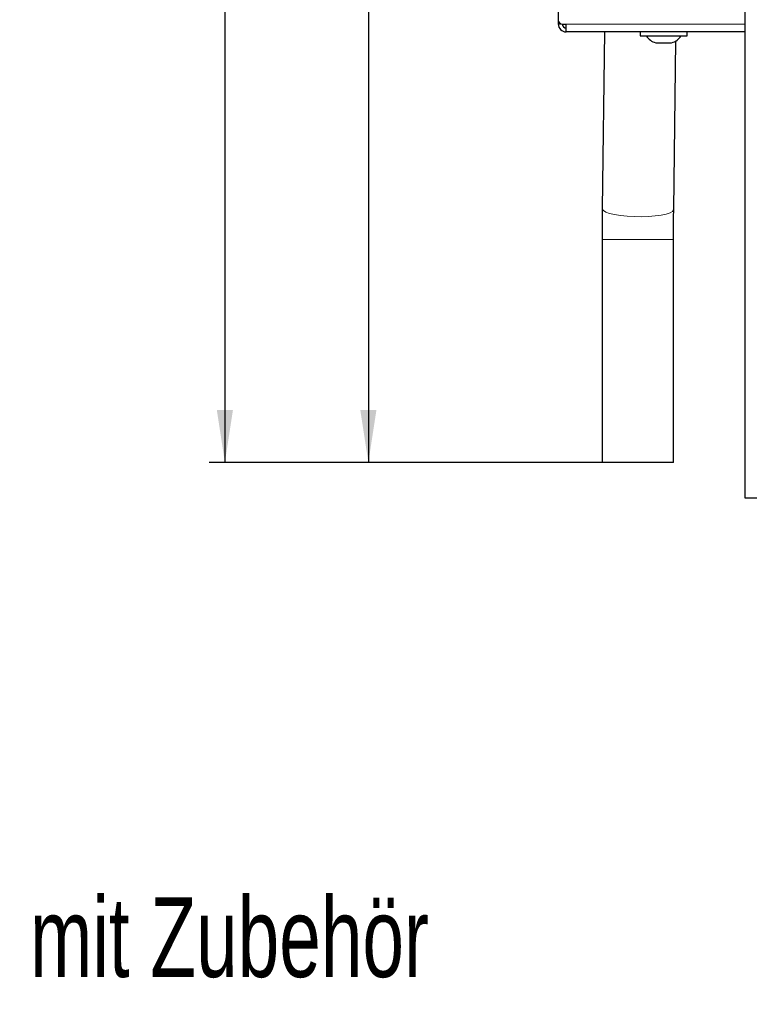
# Paper-space layout 'Blatt3' of a CAD drawing. Header units: millimetres. Extents: x 5 to 418, y 2 to 292.
# Tile 13 of 54: x 158 to 204, y 65 to 127. Entities that reach past the tile are written whole.
import ezdxf

# ---------------------------------------------------------------- set-up
doc = ezdxf.new("R2010")
doc.units = ezdxf.units.MM
doc.layers.add('SLD-0', color=7, linetype='Continuous')
doc.styles.add('SLDTEXTSTYLE0', font='TXT', dxfattribs={"width": 0.7})
doc.styles.add('SLDTEXTSTYLE1', font='TXT', dxfattribs={"width": 0.605})
doc.dimstyles.new('SLDDIMSTYLE0', dxfattribs={"dimtxt": 3.5, "dimasz": 3.302, "dimexe": 0, "dimexo": 0.0625, "dimgap": 0.875, "dimtad": 1, "dimlfac": 4, "dimrnd": 1e-09, "dimzin": 12, "dimdsep": 46, "dimtxsty": 'SLDTEXTSTYLE1', "dimsah": 1, "dimcen": 0.09, "dimadec": 0, "dimazin": 3, "dimtfac": 1, "dimtofl": 0, "dimtmove": 0, "dimatfit": 3, "dimfxl": 1, "dimfrac": 2, "dimtolj": 1, "dimtzin": 12, "dimarcsym": 0})

# ---------------------------------------------------------------- blocks, each defined once
blk = doc.blocks.new('_D_21')
at = {"layer": 'SLD-0', "color": 7}
for p, q in [((196.184, 238.462), (179.228, 238.462)), ((180.228, 238.462), (180.228, 99.212)), ((194.934, 99.212), (179.228, 99.212))]:
    blk.add_line(p, q, dxfattribs=at)
for points in [[(180.228, 238.462), (179.72, 235.16), (180.736, 235.16)], [(180.228, 99.212), (180.736, 102.514), (179.72, 102.514)]]:
    blk.add_solid(points, dxfattribs=at)
at = {"layer": 'SLD-0', "color": 7, "insert": (175.717, 164.827), "char_height": 3.5, "attachment_point": 1, "rotation": 90, "style": 'SLDTEXTSTYLE1'}
blk.add_mtext('557', dxfattribs=at)
blk = doc.blocks.new('_D_22')
at = {"layer": 'SLD-0', "color": 7}
for p, q in [((203.934, 246.962), (170.198, 246.962)), ((171.198, 246.962), (171.198, 99.212)), ((194.934, 99.212), (170.198, 99.212))]:
    blk.add_line(p, q, dxfattribs=at)
for centre, start, end in [((168.512, 171.726), 63.43495, 116.56505), ((168.512, 174.448), 243.43495, 296.56505)]:
    blk.add_arc(centre, 6.006, start, end, dxfattribs=at)
for points in [[(171.198, 246.962), (170.69, 243.66), (171.706, 243.66)], [(171.198, 99.212), (171.706, 102.514), (170.69, 102.514)]]:
    blk.add_solid(points, dxfattribs=at)
at = {"layer": 'SLD-0', "color": 7, "insert": (166.686, 169.077), "char_height": 3.5, "attachment_point": 1, "rotation": 90, "style": 'SLDTEXTSTYLE1'}
blk.add_mtext('591', dxfattribs=at)

psp = doc.layouts.new('Blatt3')

# ---------------------------------------------------------------- linework, layer by layer
at = {"color": 7, "linetype": 'Continuous', "lineweight": 25}
for p, q in [((203.934, 96.9623), (203.934, 246.9623)), ((192.184, 141.4623), (192.184, 127.0623)), ((192.184, 127.0623), (192.184, 126.8123)), ((192.434, 126.8123), (192.684, 126.8123)), ((192.684, 126.3123), (192.684, 126.8123)), ((203.934, 126.3123), (192.684, 126.3123)), ((195.0929, 126.3123), (194.9466, 115.1896)), ((197.3407, 126.3123), (197.3407, 126.0623)), ((197.3407, 126.0623), (200.2907, 126.0623)), ((200.2907, 126.0623), (200.2907, 126.3123)), ((198.3157, 125.6373), (199.3157, 125.6373)), ((199.4462, 115.1305), (199.5858, 125.7472)), ((194.934, 113.2424), (194.934, 99.2123)), ((199.434, 99.2123), (199.434, 113.2424)), ((199.434, 99.2123), (194.934, 99.2123)), ((205.059, 96.9623), (203.934, 96.9623))]:
    psp.add_line(p, q, dxfattribs=at)
at = {"color": 7, "linetype": 'Continuous', "lineweight": 18}
for p, q in [((192.434, 126.8123), (192.184, 126.8123)), ((203.934, 126.8123), (192.684, 126.8123)), ((199.434, 113.2424), (194.934, 113.2424))]:
    psp.add_line(p, q, dxfattribs=at)
at = {"color": 7, "linetype": 'Continuous', "lineweight": 18, "flags": 128}
psp.add_lwpolyline([(199.4462, 115.1305), (199.4432, 115.107), (199.3736, 115.0121), (199.215, 114.9234), (198.9736, 114.8443), (198.6595, 114.7781), (198.2856, 114.7276), (197.867, 114.6948), (197.421, 114.681), (196.9657, 114.6869), (196.52, 114.7121), (196.1019, 114.7557), (195.7286, 114.8158), (195.4154, 114.89), (195.1752, 114.9753), (195.0177, 115.0681), (194.9494, 115.1647), (194.9466, 115.1896)], dxfattribs=at)
at = {"color": 7, "linetype": 'Continuous', "lineweight": 25}
for centre, radius, start, end in [((192.434, 127.0623), 0.25, 180, 270), ((192.684, 126.8123), 0.5, 180, 270), ((192.684, 126.8123), 0.25, 180, 270), ((198.5533, 126.6087), 1, 213.118888, 256.258685), ((199.0782, 126.6087), 1, 283.741315, 326.881112)]:
    psp.add_arc(centre, radius, start, end, dxfattribs=at)
for points, knots in [([(194.9466, 115.1896), (194.9448, 115.0425), (194.9396, 114.6156), (194.9349, 113.9647), (194.9343, 113.4608), (194.934, 113.2424)], [0, 0, 0, 0, 0.2293908, 0.6658218, 1, 1, 1, 1]), ([(199.434, 113.2424), (199.4341, 113.3878), (199.4345, 113.8099), (199.4381, 114.4429), (199.4438, 114.9224), (199.4462, 115.1305)], [0, 0, 0, 0, 0.2293815, 0.6656357, 1, 1, 1, 1])]:
    psp.add_open_spline(points, degree=3, knots=knots, dxfattribs=at)

# ---------------------------------------------------------------- texts
at = {"layer": 'SLD-0', "color": 7, "insert": (135.3916, 71.8397), "char_height": 5.027083, "attachment_point": 1, "style": 'SLDTEXTSTYLE0'}
psp.add_mtext('Basisgerät mit Zubehör', dxfattribs=at)

# ---------------------------------------------------------------- dimensions: what is measured, and where the dimension line sits
at = {"layer": 'SLD-0', "color": 7}
dim = psp.add_linear_dim(base=(171.1976, 99.2123), p1=(203.934, 246.9623), p2=(194.934, 99.2123), angle=90, text='(<>)', dimstyle='SLDDIMSTYLE0', dxfattribs=at)
dim.commit()
dim.dimension.update_dxf_attribs({"geometry": '_D_22', "text_midpoint": (171.1976, 173.0873), "dimtype": 160})
dim = psp.add_linear_dim(base=(180.2284, 99.2123), p1=(196.184, 238.4623), p2=(194.934, 99.2123), angle=90, dimstyle='SLDDIMSTYLE0', dxfattribs=at)
dim.commit()
dim.dimension.update_dxf_attribs({"geometry": '_D_21', "text_midpoint": (180.2284, 168.8373), "dimtype": 160})

doc.saveas('drawing.dxf')
